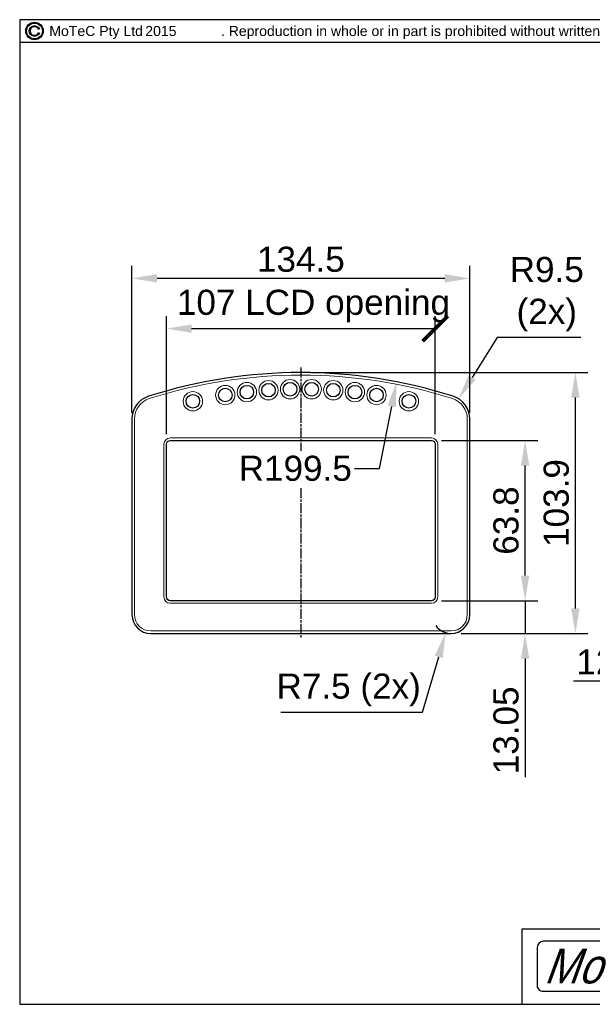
# Model space of a CAD drawing. Extents: x 0 to 283, y 0 to 196.
# Tile 1 of 28: x 0 to 114, y 0 to 196. Entities that reach past the tile are written whole.
import ezdxf
from ezdxf.enums import TextEntityAlignment as Align

# ---------------------------------------------------------------- set-up
doc = ezdxf.new("R2010")
doc.units = 0
doc.linetypes.add('CENTER', pattern=[12, 8, -1, 2, -1])
doc.layers.get('0').update_dxf_attribs({"linetype": 'CONTINUOUS'})
doc.layers.get('DEFPOINTS').update_dxf_attribs({"linetype": 'CONTINUOUS'})
for name, color, linetype in [('BORDER', 3, 'CONTINUOUS'), ('BORDERMOTEC', 5, 'CONTINUOUS'), ('BORDERTEXT', 7, 'CONTINUOUS'), ('CTR', 7, 'CENTER'), ('DIM', 7, 'CONTINUOUS'), ('OL', 1, 'CONTINUOUS')]:
    doc.layers.add(name, color=color, linetype=linetype)
doc.layers.add('OL2', color=7, linetype='CONTINUOUS', lineweight=13)
doc.styles.add('SANSSERIF', font='sanss___.ttf')
doc.styles.add('SWISBOBT', font='swissk.ttf', dxfattribs={"width": 0.85, "oblique": 20})
doc.dimstyles.new('ISO-25$0', dxfattribs={"dimtxt": 2.5, "dimasz": 2.5, "dimexe": 1.25, "dimexo": 1, "dimgap": 0.6, "dimtad": 1, "dimdec": 1, "dimzin": 9, "dimdsep": 46, "dimtxsty": 'SANSSERIF', "dimcen": 0.75, "dimadec": 1, "dimazin": 0, "dimtfac": 1, "dimtdec": 1, "dimtmove": 0, "dimatfit": 3, "dimfxl": 1, "dimarcsym": 0})
doc.dimstyles.new('ISO-25$4', dxfattribs={"dimtxt": 2.5, "dimasz": 2.5, "dimexe": 1.25, "dimexo": 1, "dimgap": 0.6, "dimtad": 1, "dimtih": 1, "dimtoh": 1, "dimdec": 1, "dimlfac": 4, "dimzin": 1, "dimdsep": 46, "dimtxsty": 'SANSSERIF', "dimcen": 0, "dimadec": 1, "dimazin": 0, "dimtfac": 1, "dimtdec": 1, "dimtofl": 0, "dimtmove": 0, "dimatfit": 3, "dimfxl": 1, "dimarcsym": 0})

# ---------------------------------------------------------------- blocks, each defined once
blk = doc.blocks.new('Motec_Logo')
at = {"layer": 'BORDERMOTEC'}
blk.add_lwpolyline([(34, -3.7), (34, 3.7, 0.381225), (32.8, 5.1), (1.2, 5.1, 0.381225), (0, 3.7), (0, -3.7, 0.414214), (1.2, -4.9), (32.8, -4.9, 0.414214)], format="xyb", close=True, dxfattribs=at)
at = {"layer": 'BORDER', "style": 'SWISBOBT', "oblique": 20, "width": 0.85}
for s, height, p in [('Mo', 6.904, (1.3, 0.1)), ('T', 6.9, (13.66, 0.1)), ('eC', 6.904, (18.73, 0.1))]:
    blk.add_text(s, height=height, dxfattribs=at).set_placement(p, align=Align.MIDDLE_LEFT)
blk = doc.blocks.new('C_Copyright_logo-a')
blk.add_lwpolyline([(0.89, 0.4, 4.655546), (0.89, -0.4), (1.1, -0.4, -5.694743), (1.1, 0.4)], format="xyb", close=True)
for radius in [1.97, 1.77]:
    blk.add_circle((0, 0), radius)
blk = doc.blocks.new('Prof-A4_Motec_Mech_No-Billhead')
at = {"layer": 'BORDER'}
for p, q in [((100, 15), (283, 15)), ((100, 0), (100, 15))]:
    blk.add_line(p, q, dxfattribs=at)
blk.add_lwpolyline([(0, 0), (283, 0), (283, 196), (0, 196)], close=True, dxfattribs=at)
blk.add_lwpolyline([(0, 191.5), (151.5, 191.5), (151.5, 196)], dxfattribs=at)
at = {"layer": 'BORDER', "xscale": 0.8864939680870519, "yscale": 0.8864939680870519, "zscale": 0.8864939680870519}
blk.add_blockref('C_Copyright_logo-a', (2.95, 193.75), dxfattribs=at)
at = {"layer": 'BORDER'}
blk.add_blockref('Motec_Logo', (103, 7.5), dxfattribs=at)
at = {"layer": 'BORDER', "style": 'SANSSERIF'}
blk.add_text('MoTeC Pty Ltd                    . Reproduction in whole or in part is prohibited without written approval from MoTeC Pty Ltd.', height=2, dxfattribs=at).set_placement((5.9, 193.75), align=Align.MIDDLE_LEFT)
at = {"layer": 'BORDERTEXT', "style": 'SANSSERIF', "flags": 4}
blk.add_attdef('2011', (24.99, 192.75), '', height=2, dxfattribs=at)
at = {"layer": 'BORDERTEXT', "style": 'SANSSERIF'}
blk.add_attdef('-2011', (31.82, 192.75), '', height=2, dxfattribs=at)
at = {"layer": 'BORDERTEXT', "style": 'SANSSERIF', "flags": 4}
for tag, p in [('0.15', (214.38, 18.75)), ('0.5%%D', (229.57, 18.75))]:
    blk.add_attdef(tag, text='', height=2.5, dxfattribs=at).set_placement(p, align=Align.MIDDLE_LEFT)
blk.add_attdef('1:2', text='', height=2.5, dxfattribs=at).set_placement((252.64, 18.75), align=Align.MIDDLE)
at = {"layer": 'BORDERTEXT', "style": 'SANSSERIF'}
for tag, height, p in [('TITLE', 3, (193, 11.25)), ('1of1', 2.5, (248, 5.2)), ('SPU88888', 3.5, (270.5, 5.2)), ('22.12.2011', 2.5, (159.4, 3.75)), ('INT', 2.5, (213.24, 3.75)), ('A', 2.5, (232.48, 3.75))]:
    blk.add_attdef(tag, text='', height=height, dxfattribs=at).set_placement(p, align=Align.MIDDLE)
blk = doc.blocks.new('*D12')
at = {"layer": 'DEFPOINTS', "color": 0, "transparency": 16777216}
for p in [(22.35, 144.5), (22.35, 116.52), (89.6, 116.52)]:
    blk.add_point(p, dxfattribs=at)
at = {"layer": 'DIM', "color": 0, "lineweight": -2, "transparency": 16777216}
for p, q in [((22.35, 117.77), (22.35, 147)), ((89.6, 117.77), (89.6, 147)), ((84.6, 144.5), (27.35, 144.5))]:
    blk.add_line(p, q, dxfattribs=at)
at = {"layer": 'DIM', "color": 0, "transparency": 16777216}
for points in [[(27.35, 145.34), (27.35, 143.67), (22.35, 144.5)], [(84.6, 145.34), (84.6, 143.67), (89.6, 144.5)]]:
    blk.add_solid(points, dxfattribs=at)
at = {"layer": 'DIM', "color": 0, "transparency": 16777216, "insert": (55.97, 148.28), "char_height": 5, "attachment_point": 5, "style": 'SANSSERIF'}
blk.add_mtext('134.5', dxfattribs=at)
blk = doc.blocks.new('_ArchTick')
at = {"color": 0, "linetype": 'ByBlock', "const_width": 0.15}
blk.add_lwpolyline([(-0.5, -0.5), (0.5, 0.5)], dxfattribs=at)
blk = doc.blocks.new('*D13')
at = {"layer": 'DEFPOINTS', "color": 0, "transparency": 16777216}
for p in [(82.72, 134.5), (29.22, 111.49), (82.72, 111.49)]:
    blk.add_point(p, dxfattribs=at)
at = {"layer": 'DIM', "color": 0, "lineweight": -2, "transparency": 16777216}
for p, q in [((29.22, 113.49), (29.22, 137)), ((82.72, 113.49), (82.72, 137)), ((34.22, 134.5), (82.72, 134.5))]:
    blk.add_line(p, q, dxfattribs=at)
at = {"layer": 'DIM', "color": 0, "transparency": 16777216}
blk.add_solid([(34.22, 135.34), (34.22, 133.67), (29.22, 134.5)], dxfattribs=at)
at = {"layer": 'DIM', "color": 0, "lineweight": -2, "transparency": 16777216, "xscale": 5, "yscale": 5, "zscale": 5}
blk.add_blockref('_ArchTick', (82.72, 134.5), dxfattribs=at)
at = {"layer": 'DIM', "color": 0, "transparency": 16777216, "insert": (58.47, 138.99), "char_height": 5, "attachment_point": 5, "style": 'SANSSERIF'}
blk.add_mtext('107 LCD opening', dxfattribs=at)
blk = doc.blocks.new('*D14')
at = {"layer": 'DEFPOINTS', "color": 0, "transparency": 16777216}
for p in [(81.97, 80.34), (85.85, 73.81), (100.6, 73.81)]:
    blk.add_point(p, dxfattribs=at)
at = {"layer": 'DIM', "color": 0, "lineweight": -2, "transparency": 16777216}
for p, q in [((100.6, 85.34), (100.6, 90.34)), ((83.97, 80.34), (103.1, 80.34)), ((100.6, 80.34), (100.6, 73.81)), ((87.85, 73.81), (103.1, 73.81)), ((100.6, 68.81), (100.6, 45.24))]:
    blk.add_line(p, q, dxfattribs=at)
at = {"layer": 'DIM', "color": 0, "transparency": 16777216}
for points in [[(99.76, 85.34), (101.43, 85.34), (100.6, 80.34)], [(99.76, 68.81), (101.43, 68.81), (100.6, 73.81)]]:
    blk.add_solid(points, dxfattribs=at)
at = {"layer": 'DIM', "color": 0, "transparency": 16777216, "insert": (96.82, 54.53), "char_height": 5, "attachment_point": 5, "rotation": 90, "style": 'SANSSERIF'}
blk.add_mtext('13.05', dxfattribs=at)
blk = doc.blocks.new('*D15')
at = {"layer": 'DEFPOINTS', "color": 0, "transparency": 16777216}
for p in [(81.97, 112.24), (100.6, 112.24), (81.97, 80.34)]:
    blk.add_point(p, dxfattribs=at)
at = {"layer": 'DIM', "color": 0, "lineweight": -2, "transparency": 16777216}
for p, q in [((83.97, 112.24), (103.1, 112.24)), ((100.6, 85.34), (100.6, 107.24)), ((83.97, 80.34), (103.1, 80.34))]:
    blk.add_line(p, q, dxfattribs=at)
at = {"layer": 'DIM', "color": 0, "transparency": 16777216}
for points in [[(99.76, 107.24), (101.43, 107.24), (100.6, 112.24)], [(99.76, 85.34), (101.43, 85.34), (100.6, 80.34)]]:
    blk.add_solid(points, dxfattribs=at)
at = {"layer": 'DIM', "color": 0, "transparency": 16777216, "insert": (96.82, 96.29), "char_height": 5, "attachment_point": 5, "rotation": 90, "style": 'SANSSERIF'}
blk.add_mtext('63.8', dxfattribs=at)
blk = doc.blocks.new('*D16')
at = {"layer": 'DEFPOINTS', "color": 0, "transparency": 16777216}
for p in [(55.97, 125.76), (110.6, 125.76), (85.85, 73.81)]:
    blk.add_point(p, dxfattribs=at)
at = {"layer": 'DIM', "color": 0, "lineweight": -2, "transparency": 16777216}
for p, q in [((57.97, 125.76), (113.1, 125.76)), ((110.6, 78.81), (110.6, 120.76)), ((87.85, 73.81), (113.1, 73.81))]:
    blk.add_line(p, q, dxfattribs=at)
at = {"layer": 'DIM', "color": 0, "transparency": 16777216}
for points in [[(109.76, 120.76), (111.43, 120.76), (110.6, 125.76)], [(109.76, 78.81), (111.43, 78.81), (110.6, 73.81)]]:
    blk.add_solid(points, dxfattribs=at)
at = {"layer": 'DIM', "color": 0, "transparency": 16777216, "insert": (106.82, 99.79), "char_height": 5, "attachment_point": 5, "rotation": 90, "style": 'SANSSERIF'}
blk.add_mtext('103.9', dxfattribs=at)
blk = doc.blocks.new('*D25')
at = {"layer": 'DEFPOINTS', "color": 0, "transparency": 16777216}
for p in [(75, 123.93), (55.97, 26.01)]:
    blk.add_point(p, dxfattribs=at)
at = {"layer": 'DIM', "color": 0, "lineweight": -2, "transparency": 16777216}
for p, q in [((71.65, 106.67), (74.05, 119.02)), ((66.65, 106.67), (71.65, 106.67))]:
    blk.add_line(p, q, dxfattribs=at)
at = {"layer": 'DIM', "color": 0, "transparency": 16777216}
blk.add_solid([(73.23, 119.18), (74.87, 118.86), (75, 123.93)], dxfattribs=at)
at = {"layer": 'DIM', "color": 0, "transparency": 16777216, "insert": (54.85, 106.67), "char_height": 5, "attachment_point": 5, "style": 'SANSSERIF'}
blk.add_mtext('R199.5', dxfattribs=at)
blk = doc.blocks.new('*D26')
at = {"layer": 'DEFPOINTS', "color": 0, "transparency": 16777216}
for p in [(87.37, 120.54), (84.85, 116.52)]:
    blk.add_point(p, dxfattribs=at)
at = {"layer": 'DIM', "color": 0, "lineweight": -2, "transparency": 16777216}
for p, q in [((95.04, 132.76), (90.03, 124.78)), ((111.69, 132.76), (95.04, 132.76))]:
    blk.add_line(p, q, dxfattribs=at)
at = {"layer": 'DIM', "color": 0, "transparency": 16777216}
blk.add_solid([(89.32, 125.22), (90.74, 124.33), (87.37, 120.54)], dxfattribs=at)
at = {"layer": 'DIM', "color": 0, "transparency": 16777216, "insert": (104.91, 141.36), "char_height": 5, "attachment_point": 5, "style": 'SANSSERIF'}
blk.add_mtext('R9.5\\P(2x)', dxfattribs=at)
blk = doc.blocks.new('*D27')
at = {"layer": 'DEFPOINTS', "color": 0, "transparency": 16777216}
for p in [(85.85, 77.56), (84.8, 73.96)]:
    blk.add_point(p, dxfattribs=at)
at = {"layer": 'DIM', "color": 0, "lineweight": -2, "transparency": 16777216}
for p, q in [((80.2, 58.16), (83.4, 69.16)), ((51.96, 58.16), (80.2, 58.16))]:
    blk.add_line(p, q, dxfattribs=at)
blk.add_arc((85.85, 77.56), 3.75, 215.5815, 270, dxfattribs=at)
at = {"layer": 'DIM', "color": 0, "transparency": 16777216}
blk.add_solid([(82.6, 69.39), (84.2, 68.93), (84.8, 73.96)], dxfattribs=at)
at = {"layer": 'DIM', "color": 0, "transparency": 16777216, "insert": (65.48, 62.59), "char_height": 5, "attachment_point": 5, "style": 'SANSSERIF'}
blk.add_mtext('R7.5 (2x)', dxfattribs=at)
blk = doc.blocks.new('*D30')
at = {"layer": 'DEFPOINTS', "color": 0, "transparency": 16777216}
for p in [(141.21, 79.44), (134.96, 74.31), (134.96, 64.34)]:
    blk.add_point(p, dxfattribs=at)
at = {"layer": 'DIM', "color": 0, "lineweight": -2, "transparency": 16777216}
for p, q in [((141.21, 77.44), (141.21, 61.84)), ((134.96, 72.31), (134.96, 61.84)), ((129.96, 64.34), (110.2, 64.34)), ((141.21, 64.34), (134.96, 64.34)), ((146.21, 64.34), (151.21, 64.34))]:
    blk.add_line(p, q, dxfattribs=at)
at = {"layer": 'DIM', "color": 0, "transparency": 16777216}
for points in [[(129.96, 65.17), (129.96, 63.51), (134.96, 64.34)], [(146.21, 65.17), (146.21, 63.51), (141.21, 64.34)]]:
    blk.add_solid(points, dxfattribs=at)
at = {"layer": 'DIM', "color": 0, "transparency": 16777216, "insert": (117.58, 68.12), "char_height": 5, "attachment_point": 5, "style": 'SANSSERIF'}
blk.add_mtext('12.5', dxfattribs=at)

msp = doc.modelspace()

# ---------------------------------------------------------------- linework, layer by layer
at = {"layer": 'CTR', "ltscale": 0.25}
for p, q in [((55.97, 126.7631), (55.97, 110.2056)), ((55.97, 102.7453), (55.97, 72.8131))]:
    msp.add_line(p, q, dxfattribs=at)
at = {"layer": 'OL'}
for points in [[(26.095, 73.8131), (85.845, 73.8131, 0.41421356), (89.595, 77.5631), (89.595, 116.5185, 0.32639239), (86.2888, 121.0438, 0.15565581), (25.6513, 121.0438, 0.32639239), (22.345, 116.5185), (22.345, 77.5631, 0.41421356)], [(81.97, 80.3381), (29.97, 80.3381, -0.41421356), (29.22, 81.0881), (29.22, 111.4881, -0.41421356), (29.97, 112.2381), (81.97, 112.2381, -0.41421356), (82.72, 111.4881), (82.72, 81.0881, -0.41421356)]]:
    msp.add_lwpolyline(points, format="xyb", close=True, dxfattribs=at)
for centre in [(49.52, 122.2472), (53.82, 122.4391), (58.12, 122.4391), (62.42, 122.2472), (40.92, 121.2816), (45.22, 121.8621), (66.72, 121.8621), (71.02, 121.2816), (34.47, 120.0362), (77.47, 120.0362)]:
    msp.add_circle(centre, 1.35, dxfattribs=at)
at = {"layer": 'OL2'}
for points in [[(26.095, 74.3131), (85.845, 74.3131, 0.41421356), (89.095, 77.5631), (89.095, 116.5185, 0.32639239), (86.1368, 120.5674, 0.15565581), (25.8032, 120.5674, 0.32639239), (22.845, 116.5185), (22.845, 77.5631, 0.41421356)], [(81.97, 79.8381), (29.97, 79.8381, -0.41421356), (28.72, 81.0881), (28.72, 111.4881, -0.41421356), (29.97, 112.7381), (81.97, 112.7381, -0.41421356), (83.22, 111.4881), (83.22, 81.0881, -0.41421356)]]:
    msp.add_lwpolyline(points, format="xyb", close=True, dxfattribs=at)
for centre in [(45.22, 121.8621), (49.52, 122.2472), (53.82, 122.4391), (58.12, 122.4391), (62.42, 122.2472), (66.72, 121.8621), (34.47, 120.0362), (40.92, 121.2816), (71.02, 121.2816), (77.47, 120.0362)]:
    msp.add_circle(centre, 1.925, dxfattribs=at)

# ---------------------------------------------------------------- block references
at = {"layer": 'DIM'}
ref = msp.add_blockref('Prof-A4_Motec_Mech_No-Billhead', (0, 0), dxfattribs=at)
ref.add_attrib('2011', '2015', (24.9942, 192.75), dxfattribs={"layer": 'BORDERTEXT', "height": 2, "style": 'SANSSERIF'})

# ---------------------------------------------------------------- dimensions: what is measured, and where the dimension line sits
for base, p1, p2, override, picture, middle in [((22.345, 144.5019), (89.595, 116.5185), (22.345, 116.5185), {"dimscale": 2, "dimexo": 0.625, "dimlfac": 2, "dimtfill": 0}, '*D12', (55.97, 148.2808)), ((134.9551, 64.3402), (141.2051, 79.4381), (134.9551, 74.3131), {"dimscale": 2, "dimlfac": 2}, '*D30', (117.5754, 68.1157))]:
    dim = msp.add_linear_dim(base=base, p1=p1, p2=p2, dimstyle='ISO-25$0', override=override, dxfattribs=at)
    dim.commit()
    dim.dimension.update_dxf_attribs({"geometry": picture, "text_midpoint": middle})
dim = msp.add_linear_dim(base=(82.72, 134.5019), p1=(29.22, 111.4881), p2=(82.72, 111.4881), text='<> LCD opening', dimstyle='ISO-25$0', override={"dimscale": 2, "dimlfac": 2, "dimblk2": 'ArchTick', "dimsah": 1}, dxfattribs=at)
dim.commit()
dim.dimension.update_dxf_attribs({"geometry": '*D13', "text_midpoint": (58.47, 134.5019), "dimtype": 160})
dim = msp.add_radius_dim(center=(84.845, 116.5185), mpoint=(87.3712, 120.5411), text='<>\\P(2x)', dimstyle='ISO-25$4', override={"dimscale": 2, "dimlfac": 2}, dxfattribs=at)
dim.commit()
dim.dimension.update_dxf_attribs({"geometry": '*D26', "text_midpoint": (104.9094, 132.7581), "dimtype": 164})
for base, p1, p2, override, picture, middle in [((110.595, 125.7631), (85.845, 73.8131), (55.97, 125.7631), {"dimscale": 2, "dimlfac": 2}, '*D16', (106.8161, 99.7881)), ((100.595, 112.2381), (81.97, 80.3381), (81.97, 112.2381), {"dimscale": 2, "dimlfac": 2}, '*D15', (96.8161, 96.2881)), ((100.595, 73.8131), (81.97, 80.3381), (85.845, 73.8131), {"dimscale": 2, "dimdec": 2, "dimlfac": 2}, '*D14', (96.8161, 54.5267))]:
    dim = msp.add_linear_dim(base=base, p1=p1, p2=p2, angle=90, dimstyle='ISO-25$0', override=override, dxfattribs=at)
    dim.commit()
    dim.dimension.update_dxf_attribs({"geometry": picture, "text_midpoint": middle})
dim = msp.add_radius_dim(center=(55.97, 26.0131), mpoint=(75.0026, 123.9305), dimstyle='ISO-25$4', override={"dimscale": 2, "dimlfac": 2}, dxfattribs=at)
dim.commit()
dim.dimension.update_dxf_attribs({"geometry": '*D25', "text_midpoint": (54.8518, 106.6749), "dimtype": 164})
dim = msp.add_radius_dim(center=(85.845, 77.5631), mpoint=(84.7975, 73.9624), text='<> (2x)', dimstyle='ISO-25$4', override={"dimscale": 2, "dimlfac": 2}, dxfattribs=at)
dim.commit()
dim.dimension.update_dxf_attribs({"geometry": '*D27', "text_midpoint": (65.4772, 62.5872)})

doc.saveas('drawing.dxf')
